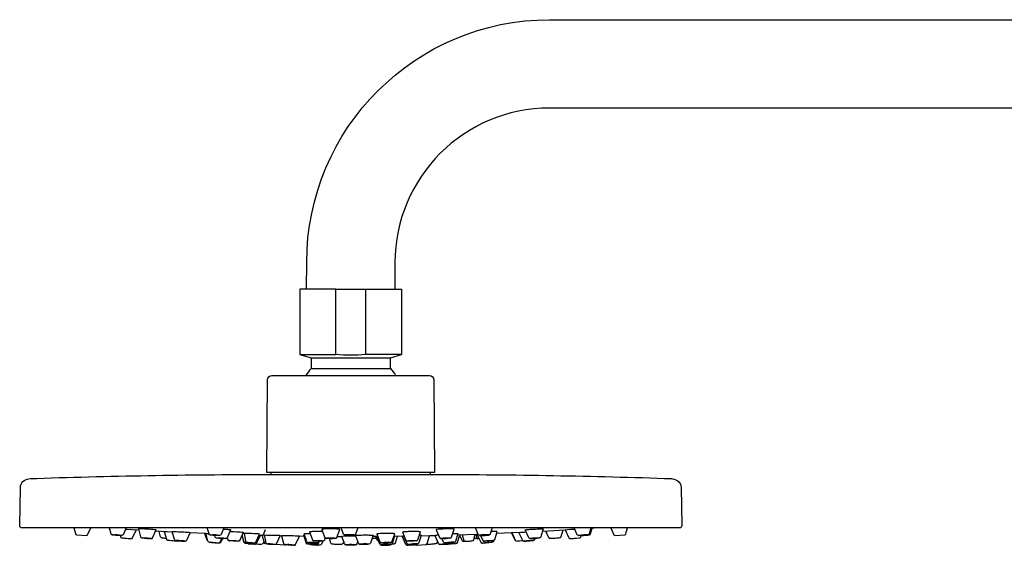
# Model space of a CAD drawing. Header units: millimetres. Extents: x -478 to 0, y -20 to 1246.
# Tile 2 of 3: x -478 to -255, y 1127 to 1246. Entities that reach past the tile are written whole.
import ezdxf

# ---------------------------------------------------------------- set-up
doc = ezdxf.new("R2010")
doc.units = ezdxf.units.MM
doc.header["$MEASUREMENT"] = 0
doc.layers.add('DETAIL', color=7, linetype='Continuous', true_color=0x000000)

# ---------------------------------------------------------------- blocks, each defined once
blk = doc.blocks.new('241500_r')
at = {"layer": 'DETAIL'}
for p, q in [((-358, 1246.4), (-98, 1246.4)), ((-98, 1226.4), (-358, 1226.4)), ((-413.01, 1185.4), (-413, 1191.5)), ((-393, 1191.46), (-393.01, 1185.4)), ((-406.38, 1185.4), (-414.52, 1185.4)), ((-414.52, 1185.4), (-414.52, 1170.62)), ((-406.38, 1170.62), (-406.38, 1185.4)), ((-406.38, 1185.4), (-391.52, 1185.4)), ((-399.67, 1185.4), (-399.67, 1170.62)), ((-391.52, 1185.4), (-391.52, 1170.62)), ((-414.52, 1170.62), (-412.02, 1169.9)), ((-414.52, 1170.62), (-406.38, 1170.62)), ((-412.02, 1169.9), (-394.02, 1169.9)), ((-412.02, 1169.9), (-412.02, 1167.44)), ((-391.52, 1170.62), (-399.67, 1170.62)), ((-394.02, 1169.9), (-391.53, 1170.62)), ((-394.02, 1167.44), (-394.02, 1169.9)), ((-412.02, 1167.44), (-394.02, 1167.44)), ((-422.02, 1143.9), (-421.88, 1164.91)), ((-420.88, 1165.9), (-385.17, 1165.9)), ((-384.17, 1164.91), (-384.02, 1143.9)), ((-384.02, 1143.9), (-422.02, 1143.9)), ((-384.03, 1143.4), (-422.02, 1143.4)), ((-421.02, 1143.4), (-421.02, 1143.9)), ((-385.02, 1143.9), (-385.02, 1143.4)), ((-330.12, 1142.47), (-330.12, 1142.47)), ((-478.02, 1131.91), (-477.87, 1140.51)), ((-328.18, 1140.51), (-328.03, 1131.91)), ((-328.54, 1131.4), (-477.51, 1131.4)), ((-465.73, 1131.4), (-465.37, 1130.09)), ((-462.64, 1129.85), (-461.92, 1131.4)), ((-457.69, 1131.31), (-459.01, 1131.4)), ((-457.72, 1131.4), (-457.35, 1130.07)), ((-453.91, 1131.4), (-454.61, 1129.86)), ((-451.06, 1130.87), (-454.07, 1131.06)), ((-453.78, 1131.07), (-454.02, 1131.08)), ((-452.44, 1129.13), (-451.62, 1130.91)), ((-451.62, 1130.91), (-452, 1130.94)), ((-450.96, 1131.18), (-451.14, 1131.17)), ((-451.14, 1131.17), (-450.64, 1129.36)), ((-447.91, 1129.14), (-447.09, 1130.93)), ((-435.13, 1130.02), (-435.56, 1131.4)), ((-431.77, 1131.4), (-432.39, 1129.9)), ((-430.23, 1130.97), (-430.99, 1129.18)), ((-422.38, 1130.98), (-422.86, 1129.79)), ((-409.59, 1131.06), (-408.95, 1129.26)), ((-406.2, 1129.24), (-405.53, 1131.04)), ((-404.68, 1129.96), (-405.2, 1131.4)), ((-401.41, 1131.4), (-401.93, 1129.96)), ((-383.68, 1130.99), (-382.94, 1129.2)), ((-380.21, 1129.3), (-379.62, 1131.1)), ((-374.15, 1129.9), (-374.77, 1131.4)), ((-370.97, 1131.4), (-371.41, 1130.02)), ((-362.69, 1129.15), (-363.49, 1130.94)), ((-359.44, 1131.15), (-359.95, 1129.35)), ((-354.44, 1130.91), (-359.6, 1130.6)), ((-354.44, 1130.92), (-353.61, 1129.13)), ((-351.72, 1129.86), (-352.42, 1131.4)), ((-348.61, 1131.4), (-348.99, 1130.07)), ((-348.7, 1130.07), (-348.36, 1131.31)), ((-347.04, 1131.4), (-348.64, 1131.29)), ((-344.13, 1131.4), (-343.41, 1129.85)), ((-340.68, 1130.09), (-340.32, 1131.4)), ((-465.09, 1129.86), (-462.91, 1129.67)), ((-456.42, 1129.81), (-456.49, 1129.81)), ((-455.56, 1129.73), (-455.5, 1129.73)), ((-455.25, 1129.68), (-455.17, 1129.37)), ((-454.93, 1129.68), (-454.97, 1129.67)), ((-449.74, 1129.1), (-449.79, 1129.09)), ((-448.84, 1129.01), (-448.8, 1129.01)), ((-443.43, 1130.44), (-447.22, 1130.65)), ((-446.09, 1129.35), (-446.45, 1130.6)), ((-444.71, 1128.78), (-445.19, 1130.53)), ((-445.18, 1130.57), (-443.44, 1130.49)), ((-444.64, 1130.53), (-445.16, 1130.56)), ((-442.97, 1128.78), (-443.46, 1130.57)), ((-443.46, 1130.57), (-443.34, 1130.57)), ((-439.41, 1130.36), (-440.24, 1128.55)), ((-435.83, 1130.09), (-439.46, 1130.25)), ((-435.65, 1128.76), (-436.04, 1130.1)), ((-435.36, 1128.36), (-435.84, 1130.13)), ((-435.84, 1130.13), (-435.78, 1130.13)), ((-435.78, 1130.13), (-435.16, 1130.12)), ((-433.72, 1129.32), (-433.84, 1129.69)), ((-432.85, 1129.68), (-432.91, 1129.68)), ((-432.63, 1128.13), (-432.24, 1128.97)), ((-432.08, 1128.97), (-432.47, 1128.13)), ((-431.01, 1129.13), (-430.9, 1128.74)), ((-427.38, 1130.39), (-428.16, 1128.59)), ((-427.23, 1128.33), (-427.65, 1129.76)), ((-427.5, 1130.13), (-427.18, 1130.13)), ((-427.18, 1130.13), (-426.84, 1128.37)), ((-424.49, 1128.16), (-423.69, 1129.99)), ((-423.57, 1129.67), (-424.43, 1127.82)), ((-423.03, 1129.66), (-423.57, 1129.67)), ((-423.07, 1129.78), (-422.64, 1129.79)), ((-422.56, 1128.03), (-423.07, 1129.78)), ((-422.64, 1129.79), (-422.27, 1128.05)), ((-419, 1129.69), (-419.82, 1127.84)), ((-418.71, 1129.56), (-419.07, 1129.57)), ((-418.45, 1129.6), (-418.72, 1129.6)), ((-418.72, 1129.6), (-418.23, 1127.86)), ((-415.5, 1127.65), (-414.65, 1129.52)), ((-413.58, 1129.47), (-414.67, 1129.49)), ((-413.68, 1129.76), (-413.49, 1129.78)), ((-413.09, 1127.98), (-413.68, 1129.76)), ((-412.98, 1128.28), (-413.59, 1130.07)), ((-412.34, 1130.48), (-411.72, 1128.69)), ((-408.8, 1129.09), (-408.98, 1128.64)), ((-407.5, 1127.94), (-407.86, 1128.97)), ((-405, 1129.4), (-406.14, 1129.41)), ((-404.4, 1127.76), (-405.06, 1129.56)), ((-404.15, 1129.71), (-404.22, 1129.71)), ((-403.1, 1129.68), (-403.2, 1129.67)), ((-403.02, 1129.6), (-401.93, 1129.6)), ((-401.28, 1127.93), (-401.98, 1129.73)), ((-397.92, 1129.74), (-398.55, 1127.94)), ((-397.12, 1129.42), (-398.03, 1129.42)), ((-397.07, 1128.63), (-397.37, 1129.42)), ((-397.17, 1129.54), (-396.95, 1129.56)), ((-396.4, 1127.69), (-397.17, 1129.54)), ((-397.13, 1130.03), (-396.42, 1128.22)), ((-393.68, 1128.27), (-393.07, 1130.07)), ((-393.11, 1129.58), (-393.66, 1127.82)), ((-393.23, 1129.59), (-393.11, 1129.58)), ((-391.38, 1129.49), (-393.14, 1129.46)), ((-392.47, 1129.47), (-392.96, 1127.97)), ((-391.4, 1129.53), (-391.04, 1129.54)), ((-390.55, 1127.65), (-391.4, 1129.53)), ((-391.3, 1130.43), (-390.58, 1128.62)), ((-391.01, 1129.71), (-391.1, 1129.7)), ((-391.1, 1129.7), (-390.32, 1127.86)), ((-387.84, 1128.7), (-387.24, 1130.5)), ((-387.04, 1129.77), (-387.58, 1128.01)), ((-385.21, 1129.6), (-387.1, 1129.56)), ((-385.68, 1127.88), (-385.21, 1129.6)), ((-383.95, 1129.63), (-385.21, 1129.6)), ((-383.97, 1129.68), (-383.12, 1127.82)), ((-382, 1128.16), (-382.35, 1128.97)), ((-379.94, 1130.12), (-379.35, 1130.13)), ((-378.74, 1130.1), (-379.26, 1128.33)), ((-378.42, 1129.79), (-378.89, 1128.05)), ((-374.41, 1129.92), (-378.84, 1129.77)), ((-378.4, 1129.76), (-377.89, 1128.59)), ((-377.78, 1129.81), (-377.4, 1128.55)), ((-375.15, 1128.74), (-374.8, 1129.91)), ((-374.69, 1129.91), (-374.48, 1129.13)), ((-374.18, 1129.99), (-374.43, 1129.97)), ((-374.43, 1129.97), (-373.58, 1128.13)), ((-374.32, 1128.96), (-373.97, 1128.97)), ((-373.62, 1129.68), (-373.13, 1128.57)), ((-372.92, 1129.68), (-372.99, 1129.68)), ((-371.82, 1129.77), (-371.94, 1129.75)), ((-370.36, 1130.57), (-371.24, 1130.56)), ((-370.4, 1128.76), (-369.88, 1130.54)), ((-364.89, 1130.33), (-370.01, 1130.1)), ((-366.59, 1130.25), (-365.81, 1128.56)), ((-365.73, 1128.55), (-366.48, 1130.25)), ((-364.07, 1128.55), (-364.91, 1130.36)), ((-363.28, 1130.46), (-363.43, 1130.46)), ((-361.28, 1129), (-361.33, 1128.78)), ((-358.14, 1129.14), (-358.83, 1130.65)), ((-354.99, 1130.87), (-355.41, 1129.36)), ((-353.34, 1128.96), (-353.31, 1128.96)), ((-353.27, 1128.96), (-352.54, 1129.02)), ((-352.58, 1129.02), (-351.85, 1129.09)), ((-352.13, 1129.07), (-351.15, 1129.15)), ((-351.93, 1129.08), (-351.19, 1129.14)), ((-351.01, 1129.68), (-351.11, 1129.68)), ((-350.88, 1129.37), (-350.8, 1129.68)), ((-349.55, 1129.8), (-349.61, 1129.79)), ((-343.14, 1129.67), (-340.94, 1129.86)), ((-441.13, 1128.43), (-441.15, 1128.43)), ((-435.09, 1128.14), (-435.1, 1128.14)), ((-433.52, 1128.01), (-433.53, 1128.01)), ((-432.93, 1127.96), (-432.96, 1127.96)), ((-432.94, 1127.96), (-432.94, 1127.96)), ((-432.83, 1127.98), (-432.88, 1127.96)), ((-432.78, 1127.96), (-432.85, 1127.96)), ((-427.15, 1128.05), (-427.21, 1128.28)), ((-426.25, 1127.77), (-425.36, 1127.7)), ((-424.71, 1127.64), (-424.73, 1127.64)), ((-422.67, 1128.4), (-422.93, 1127.82)), ((-417.94, 1127.47), (-420.06, 1127.65)), ((-417.31, 1127.61), (-417.38, 1127.6)), ((-416.45, 1127.52), (-416.39, 1127.52)), ((-410.83, 1127.65), (-410.97, 1127.65)), ((-410.7, 1127.97), (-410.45, 1127.93)), ((-410.35, 1127.89), (-410.16, 1128.38)), ((-410.16, 1128.38), (-410.24, 1128.22)), ((-410.11, 1128.5), (-410.12, 1128.43)), ((-409.35, 1128.42), (-409.65, 1127.69)), ((-404.6, 1128.33), (-404.76, 1127.91)), ((-401.45, 1128.33), (-401.65, 1127.76)), ((-394.07, 1128.03), (-394.17, 1128.01)), ((-389.65, 1128.47), (-389.64, 1128.44)), ((-388.11, 1127.47), (-385.94, 1127.66)), ((-385.77, 1127.64), (-385.98, 1127.66)), ((-385.93, 1127.66), (-385.89, 1127.65)), ((-383.38, 1128.4), (-383.49, 1128.03)), ((-381.54, 1127.72), (-381.49, 1127.68)), ((-373.06, 1127.96), (-373.11, 1127.96)), ((-372.68, 1128.01), (-372.69, 1128.01)), ((-371.72, 1128.1), (-371.71, 1128.09)), ((-371.47, 1128.09), (-371.54, 1128.09)), ((-370.81, 1128.5), (-370.85, 1128.36)), ((-370.64, 1128.53), (-370.68, 1128.36)), ((-363.77, 1128.37), (-363.78, 1128.37)), ((-362.22, 1128.51), (-363.16, 1128.43)), ((-362.19, 1128.51), (-362.19, 1128.51))]:
    blk.add_line(p, q, dxfattribs=at)
at = {"layer": 'DETAIL', "extrusion": (0, 0, -1)}
for centre, radius, start, end in [((358, 1191.4), 55, 0.1, 90), ((403.02, 1209.78), 39.31, 265.1052, 274.8948), ((403.02, 1159.5), 12, 138.5904, 147.769), ((420.88, 1164.9), 1, 0.4, 90), ((385.17, 1164.9), 1, 89.8732, 179.6), ((475.87, 1140.48), 2, 0.9975, 88.1002), ((330.18, 1140.48), 2, 91.8723, 179), ((477.52, 1131.9), 0.5, 269.7466, 1), ((359.69, 1130.31), 0.882, 82.0551, 106.2728), ((328.54, 1131.9), 0.502, 179.2499, 270), ((457.5, 1109.49), 20.39, 91.5747, 95.7534), ((454.49, 1150.05), 20.39, 271.5747, 275.7534), ((454.92, 1130.02), 0.346, 207.7587, 271.7107), ((451.11, 1105.39), 23.77, 92.0213, 95.5085), ((447.47, 1152.72), 23.77, 272.0213, 275.5085), ((442.67, 1128.87), 0.319, 277.5013, 343.2866), ((435.45, 1129.11), 0.408, 270.8809, 299.7021), ((435.34, 1128.86), 0.331, 282.8298, 341.1848), ((434.78, 1130.16), 0.381, 273.1242, 338.3806), ((433.26, 1140.76), 11.08, 269.7928, 277.5098), ((434.28, 1118.78), 11.08, 89.7928, 97.5098), ((433.37, 1129.45), 0.374, 273.2963, 339.1957), ((431.72, 1141.4), 12.44, 270.0849, 277.0854), ((433.01, 1116.71), 12.44, 90.0849, 97.0854), ((432.73, 1130.07), 0.383, 206.7748, 272.3726), ((431.33, 1129.36), 0.384, 207.6592, 273.8436), ((423.83, 1126.99), 2.7, 90.0215, 95.5447), ((409, 1128.64), 0.0263, 100.7504, 177.2443), ((403.25, 1091.55), 38.05, 87.2807, 90.3392), ((404.31, 1130.13), 0.399, 270.9282, 335.6932), ((402.32, 1130.15), 0.425, 205.7315, 271.6104), ((387.35, 1128.03), 1.77, 86.0294, 100.107), ((381.11, 1118.1), 11.05, 82.4807, 90), ((382.02, 1140.01), 11.05, 262.4807, 270), ((379.16, 1127.23), 2.91, 86.3598, 98.3815), ((373.8, 1130.08), 0.386, 267.4982, 332.9755), ((371.76, 1130.16), 0.378, 201.3659, 266.6043), ((362.1, 1097.13), 33.36, 85.1607, 87.4855), ((362.39, 1129.3), 0.341, 266.7116, 333.723), ((362.54, 1146.6), 17.64, 263.9464, 268.8786), ((360.08, 1111.51), 17.64, 83.9464, 88.8786), ((361.63, 1128.87), 0.306, 195.7691, 265.0216), ((360.27, 1129.45), 0.333, 197.2673, 263.4773), ((357.84, 1129.29), 0.331, 267.7114, 332.9701), ((357.76, 1129.23), 0.272, 271.4021, 338.7507), ((349.11, 1091.01), 38.19, 83.6852, 85.4677), ((351.42, 1130.01), 0.337, 268.8667, 333.0366), ((351.74, 1148.58), 18.91, 264.0875, 268.6026), ((348.94, 1110.96), 18.91, 84.0875, 88.6026), ((349.31, 1130.17), 0.338, 198.4767, 262.5744), ((442.27, 1128.7), 0.324, 223.5354, 269.2612), ((440.79, 1138.48), 10.06, 272.1008, 277.5823), ((442.42, 1119.12), 9.4, 92.0045, 97.9097), ((440.53, 1128.7), 0.326, 206.5405, 273.5028), ((435.07, 1128.44), 0.302, 275.2563, 344.8556), ((431.79, 1153.52), 25.59, 272.622, 277.4017), ((436.26, 1102.31), 25.86, 92.6364, 97.3884), ((435.02, 1116.62), 11.48, 92.5954, 97.4675), ((432.91, 1140.97), 12.98, 272.7354, 277.0442), ((432.74, 1128.26), 0.305, 205.8586, 265.3161), ((428.95, 1138.97), 10.59, 269.3849, 277.7044), ((430.07, 1118.96), 9.61, 88.9591, 98.1302), ((429.27, 1133.28), 4.86, 269.3849, 277.7044), ((429.78, 1124.11), 4.41, 88.9591, 98.1302), ((428.5, 1128.76), 0.382, 207.1997, 275.2325), ((426.89, 1128.45), 0.362, 273.0879, 340.4987), ((426.86, 1128.13), 0.297, 275.1162, 344.9774), ((421.31, 1179.55), 52.02, 273.8026, 276.1611), ((426.65, 1115.64), 12.5, 90.0001, 97.067), ((425.08, 1140.76), 12.8, 270.0813, 276.9852), ((426.23, 1122.36), 5.74, 90.0011, 97.066), ((425.51, 1133.88), 5.87, 270.0816, 276.9852), ((424.7, 1127.94), 0.303, 205.1482, 271.3999), ((424.71, 1127.94), 0.299, 211.1783, 239.7382), ((422.71, 1146.79), 19.16, 271.7285, 275.4096), ((423.22, 1127.97), 0.325, 206.2568, 272.1605), ((422.24, 1128.13), 0.343, 275.2162, 341.784), ((422.11, 1114.85), 12.98, 90.1871, 96.9378), ((420.17, 1142.77), 15.13, 270.6656, 276.4592), ((420.13, 1127.98), 0.336, 205.4807, 271.4012), ((417.91, 1127.77), 0.304, 216.5543, 275), ((418.37, 1107.45), 20.22, 91.5503, 95.7686), ((415.39, 1147.68), 20.22, 271.5503, 275.7686), ((412.73, 1128.13), 0.395, 271.7928, 337.5248), ((412.6, 1128.45), 0.42, 269.5237, 335.8242), ((411.44, 1136.46), 8.82, 269.2003, 278.4556), ((411.5, 1134.94), 6.98, 268.5244, 279.5776), ((412, 1128.04), 0.463, 280.0886, 309.5161), ((412.01, 1119.01), 8.82, 89.2003, 98.4556), ((411.56, 1131.21), 3.2, 268.5244, 279.5776), ((410.52, 1138.48), 11.01, 269.7757, 277.5357), ((411.72, 1121.17), 6.98, 88.5244, 99.5776), ((411.66, 1124.89), 3.2, 88.5244, 99.5776), ((410.37, 1133.97), 5.6, 267.7848, 280.8017), ((411.31, 1118.97), 8.68, 91.6805, 98.1347), ((410.36, 1130.99), 2.57, 267.7788, 280.8006), ((410.71, 1128.06), 0.398, 206.3662, 272.3315), ((410.33, 1122.97), 5.6, 87.7788, 100.8006), ((410.44, 1127.82), 0.117, 86.9345, 144.0963), ((410.34, 1125.95), 2.57, 87.7788, 100.8006), ((410.29, 1128.2), 0.0516, 89.5606, 161.5347), ((409.99, 1127.87), 0.384, 206.8526, 272.354), ((409.36, 1128.84), 0.435, 207.2069, 273.437), ((404.01, 1127.95), 0.431, 267.9498, 333.9955), ((402.04, 1127.94), 0.428, 205.8541, 271.7553), ((401.27, 1127.92), 0.0173, 343.2408, 71.8612), ((400.91, 1128.1), 0.419, 268.2392, 333.581), ((398.92, 1128.12), 0.41, 204.5804, 269.5311), ((396.7, 1128.82), 0.41, 269.2922, 332.5341), ((396.04, 1127.89), 0.417, 264.3949, 331.3295), ((394.97, 1121.47), 6.68, 80.1896, 91.6162), ((395.01, 1125.03), 3.06, 80.1896, 91.6162), ((395.13, 1134.63), 6.68, 260.1896, 271.6162), ((395.09, 1131.07), 3.06, 260.1896, 271.6162), ((394.02, 1127.95), 0.379, 201.4807, 266.736), ((390.25, 1127.81), 0.336, 268.9772, 333.0785), ((388.98, 1120.45), 8.11, 81.1634, 91.0299), ((390.58, 1146.45), 18.99, 264.0943, 268.5868), ((388.27, 1115.52), 12.31, 82.8786, 90), ((387.76, 1108.68), 18.99, 84.0943, 88.5868), ((389.1, 1124.79), 3.72, 81.1634, 91.0299), ((389.6, 1139.96), 12.31, 262.8786, 270), ((389.42, 1136.49), 8.11, 261.1634, 271.0299), ((389.3, 1132.15), 3.72, 261.1634, 271.0299), ((388.15, 1127.99), 0.358, 214.0181, 261.7119), ((387.94, 1128.14), 0.383, 200.872, 268.4217), ((385.72, 1127.84), 0.203, 270.6721, 310.4323), ((383.46, 1149.05), 21.42, 264.2657, 268.0662), ((380.01, 1106.42), 21.42, 84.2657, 88.0662), ((381.68, 1128.33), 0.363, 266.279, 333.4416), ((381.33, 1127.96), 0.316, 270.4227, 310.686), ((380.21, 1121.3), 6.8, 83.4842, 89.449), ((380.92, 1132.89), 4.88, 262.3117, 270.6215), ((380.7, 1128.15), 0.331, 206.2041, 262.159), ((379.6, 1128.45), 0.359, 199.2851, 266.2597), ((373.7, 1145.43), 17.48, 261.5163, 268.4953), ((371.52, 1120.44), 7.66, 81.2484, 88.5523), ((373.18, 1139.42), 11.42, 262.5892, 267.4856), ((372.51, 1139.67), 11.29, 262.5553, 270.3532), ((370.07, 1103.36), 24.81, 84.3906, 87.4901), ((370.6, 1110.87), 17.7, 83.9676, 88.9408), ((372.1, 1133.61), 5.18, 262.5553, 270.3532), ((371.22, 1120.39), 8.12, 83.9676, 88.9408), ((371.15, 1128.45), 0.312, 196.8037, 265.7717), ((366.33, 1151.49), 23.13, 264.2299, 267.8874), ((363.79, 1128.68), 0.307, 267.6551, 333.9538), ((363.78, 1128.67), 0.295, 291.3469, 319.0788), ((365.85, 1164.91), 36.59, 263.3285, 266.7085), ((361.27, 1112.24), 16.3, 83.2584, 86.7452), ((359.97, 1098.19), 30.42, 84.5059, 86.892)]:
    blk.add_arc(centre, radius, start, end, dxfattribs=at)
at = {"layer": 'DETAIL'}
for centre, radius, start, end in [((-358, 1191.4), 35, 90, 179.9), ((-403.02, 1159.5), 12, 138.5904, 147.769), ((-422.02, -425.86), 1569.26, 90.00015, 91.9648), ((-384.05, -426.75), 1570.15, 88.03576, 89.9993), ((-346.21, 1029.55), 101.7, 93.4149, 94.6425), ((-465.08, 1130.17), 0.302, 195.2282, 267.9229), ((-462.91, 1129.97), 0.3, 270.0012, 335.0002), ((-457.02, 1130.17), 0.337, 198.0204, 262.9347), ((-455.46, 1136.26), 6.54, 260.8918, 269.0884), ((-456.33, 1125.68), 4.14, 78.4129, 91.3448), ((-452.71, 1129.26), 0.299, 270.1207, 335.0876), ((-450.33, 1129.46), 0.325, 197.3571, 261.9459), ((-448.65, 1136.73), 7.72, 261.5062, 268.5737), ((-449.72, 1124.06), 5.04, 79.4837, 90.3132), ((-448.2, 1129.29), 0.331, 267.7068, 332.9741), ((-433.52, 1135.1), 5.37, 262.6974, 270), ((-434.02, 1124.44), 5.37, 82.6974, 90), ((-432.08, 1134.58), 5.57, 262.8297, 270), ((-432.65, 1123.53), 5.57, 82.8297, 90), ((-430.55, 1128.87), 0.369, 200.0935, 266.8254), ((-418.86, 1017.74), 111.86, 87.8468, 89.7922), ((-411.36, 1128.84), 0.393, 203.1391, 267.8622), ((-410.68, 1092.37), 38.2, 88.0914, 90), ((-408.58, 1129.42), 0.395, 203.6771, 268.2679), ((-407.64, 1131), 1.99, 257.5491, 273.2649), ((-407.51, 1127.11), 1.99, 77.5491, 93.2649), ((-406.59, 1129.43), 0.436, 267.1778, 333.2563), ((-403.43, 1128.37), 1.45, 85.0633, 104.9448), ((-403.43, 1131.22), 1.5, 255.3496, 274.7335), ((-403.19, 1128.32), 1.5, 75.3496, 94.7335), ((-403.18, 1131.17), 1.45, 265.0633, 284.9448), ((-388.21, 1128.87), 0.413, 270.3873, 335.7545), ((-382.9, 1115.93), 13.79, 91.0859, 94.4644), ((-382.6, 1129.37), 0.384, 206.171, 271.1666), ((-381.4, 1124.71), 4.39, 89.4156, 98.1037), ((-381.73, 1133.4), 4.39, 269.4156, 278.1037), ((-380.58, 1129.46), 0.41, 270.3967, 336.3525), ((-374.28, 1129.15), 0.197, 185.7976, 258.3668), ((-372.28, 1118.93), 10.93, 89.7589, 97.5619), ((-373.26, 1140.61), 10.93, 269.7586, 277.562), ((-372.54, 1124.8), 5.02, 89.7586, 97.562), ((-372.99, 1134.74), 5.02, 269.7586, 277.562), ((-370.73, 1128.87), 0.352, 273.6138, 341.3513), ((-370.21, 1128.97), 1.61, 78.2312, 95.4597), ((-361.86, 1136.94), 7.93, 271.0699, 276.1052), ((-360.75, 1121.17), 7.93, 91.0699, 96.1052), ((-353.34, 1129.26), 0.301, 205.582, 270.6424), ((-351.17, 1129.45), 0.302, 275.4284, 344.7972), ((-350.89, 1136.65), 6.93, 271.0104, 278.6996), ((-349.66, 1120.62), 9.2, 91.5259, 95.784), ((-349.88, 1129.74), 0.0755, 56.7395, 108.2974), ((-343.14, 1129.97), 0.3, 205.002, 270.0004), ((-340.97, 1130.16), 0.3, 275.0004, 345.0002), ((-443.48, 1106.11), 22.47, 84.3134, 87.8659), ((-442.25, 1128.64), 0.268, 279.7405, 321.0436), ((-439.76, 1150.83), 22.47, 264.3134, 267.8659), ((-432.92, 1128.27), 0.317, 265.9686, 333.8672), ((-429.78, 1082.5), 45.42, 83.6179, 86.3534), ((-426.59, 1128.39), 0.251, 184.9756, 255.8189), ((-427.54, 1108.17), 19.65, 83.5094, 86.3985), ((-424.83, 1128.34), 0.379, 263.4748, 332.4089), ((-422.01, 1128.09), 0.261, 187.6761, 258.9079), ((-421.81, 1118.81), 8.98, 84.1987, 88.6764), ((-420.83, 1133.01), 5.32, 262.6558, 270.2194), ((-417.91, 1127.97), 0.338, 198.5394, 262.6778), ((-416.35, 1134), 6.48, 260.855, 269.1168), ((-417.21, 1123.55), 4.06, 78.2882, 91.4545), ((-415.8, 1127.81), 0.336, 268.9708, 333.0741), ((-411.54, 1132.58), 4.89, 262.3441, 270), ((-411.92, 1122.89), 4.89, 82.3441, 90), ((-410.78, 1132.88), 5.36, 262.6885, 270), ((-411.27, 1122.25), 5.36, 82.6885, 90), ((-403.15, 1126.14), 1.47, 85.1662, 104.7959), ((-403.15, 1128.99), 1.47, 255.2041, 274.8338), ((-402.9, 1126.14), 1.47, 75.2041, 94.8338), ((-402.9, 1128.99), 1.47, 265.1662, 284.7959), ((-399.96, 1125.5), 2.28, 87.3188, 101.5376), ((-399.88, 1129.97), 2.28, 267.3188, 281.5376), ((-396.06, 1128.4), 0.41, 206.3638, 272.1061), ((-394.52, 1116.65), 11.01, 89.7757, 97.5357), ((-395.52, 1138.48), 11.01, 269.7757, 277.5357), ((-394.8, 1122.56), 5.05, 89.7757, 97.5357), ((-395.25, 1132.57), 5.05, 269.7757, 277.5357), ((-394.04, 1128.42), 0.388, 272.9019, 337.3329), ((-390.21, 1128.81), 0.413, 207.066, 273.2707), ((-389.97, 1128.04), 0.398, 208.0012, 276.0787), ((-389.85, 1136.79), 9.28, 271.5503, 275.7686), ((-388.49, 1118.33), 9.28, 91.5503, 95.7686), ((-388.61, 1121.74), 6.04, 90.2317, 96.8897), ((-389.27, 1133.74), 6.04, 270.2315, 276.8895), ((-388.13, 1127.77), 0.304, 216.5543, 275), ((-385.96, 1127.96), 0.3, 275, 345), ((-382.83, 1127.96), 0.322, 206.0446, 271.4241), ((-382.67, 1139.61), 11.93, 272.2688, 275.3993), ((-380.8, 1115.86), 11.93, 92.2688, 95.3993), ((-379.86, 1115.64), 12.5, 89.9996, 97.0672), ((-381.37, 1140.27), 12.31, 269.9435, 277.1233), ((-377.2, 1128.58), 0.209, 189.3076, 261.5518), ((-373.3, 1128.27), 0.316, 206.7532, 273.1753), ((-372.81, 1128.74), 0.359, 206.8355, 275.0276), ((-365.75, 1128.69), 0.143, 247.8452, 280.6356), ((-365.47, 1128.66), 0.285, 202.9014, 260.6975)]:
    blk.add_arc(centre, radius, start, end, dxfattribs=at)
for points, knots in [([(-447.09, 1130.93), (-447.11, 1130.94), (-447.14, 1130.95), (-447.29, 1130.97), (-447.81, 1131.02), (-448.74, 1131.09), (-449.88, 1131.15), (-450.64, 1131.18), (-450.96, 1131.18)], [-7.160751, -7.160751, -7.160751, -7.160751, -7.136179, -7.048025, -6.714836, -5.577354, -4.22969, -3.284597, -3.284597, -3.284597, -3.284597]), ([(-431.87, 1131.14), (-431.83, 1131.14), (-431.6, 1131.13), (-431.19, 1131.1), (-430.73, 1131.07), (-430.41, 1131.03), (-430.24, 1131), (-430.22, 1130.98), (-430.23, 1130.97)], [-0.7480293, -0.7480293, -0.7480293, -0.7480293, -0.7272691, -0.6363441, -0.5454191, -0.4544941, -0.3635691, -0.2954545, -0.2954545, -0.2954545, -0.2954545]), ([(-405.53, 1131.04), (-405.53, 1131.05), (-405.56, 1131.07), (-405.76, 1131.1), (-406.11, 1131.14), (-406.6, 1131.16), (-407.15, 1131.18), (-407.54, 1131.18), (-407.74, 1131.18)], [-1.5975585, -1.5975585, -1.5975585, -1.5975585, -1.5250468, -1.4341377, -1.3432286, -1.2523195, -1.1614104, -1.0705013, -1.0705013, -1.0705013, -1.0705013]), ([(-380.8, 1131.18), (-380.96, 1131.18), (-381.29, 1131.18), (-381.95, 1131.16), (-382.66, 1131.13), (-383.27, 1131.08), (-383.58, 1131.04), (-383.66, 1131.01), (-383.68, 1131), (-383.68, 1130.99)], [-6.419401, -6.419401, -6.419401, -6.419401, -5.918065, -5.423108, -4.459464, -3.770355, -3.58539, -3.539264, -3.519777, -3.519777, -3.519777, -3.519777]), ([(-363.49, 1130.94), (-363.49, 1130.95), (-363.46, 1130.96), (-363.35, 1130.98), (-362.89, 1131.03), (-362.03, 1131.1), (-361.07, 1131.15), (-360.3, 1131.18), (-359.96, 1131.18), (-359.81, 1131.18)], [-8.840852, -8.840852, -8.840852, -8.840852, -8.827688, -8.76151, -8.482536, -7.456232, -6.156327, -5.587231, -5.13947, -5.13947, -5.13947, -5.13947]), ([(-455.17, 1129.37), (-455.14, 1129.25), (-455.01, 1129.15), (-454.78, 1129.14), (-454.4, 1129.1), (-453.81, 1129.05), (-453.22, 1128.99), (-452.85, 1128.97), (-452.75, 1128.96), (-452.71, 1128.96)], [0.635774, 0.635774, 0.635774, 0.635774, 0.983662, 1.088431, 1.329629, 2.108794, 2.88004, 3.108845, 3.204145, 3.204145, 3.204145, 3.204145]), ([(-444.77, 1129), (-444.89, 1129.01), (-445.12, 1129.03), (-445.43, 1129.06), (-445.66, 1129.09), (-445.85, 1129.12), (-446.01, 1129.19), (-446.08, 1129.29), (-446.09, 1129.35)], [0, 0, 0, 0, 0.362685, 0.681364, 0.927292, 1.078528, 1.257671, 1.426548, 1.426548, 1.426548, 1.426548]), ([(-442.27, 1128.37), (-442.31, 1128.37), (-442.44, 1128.38), (-442.8, 1128.4), (-443.36, 1128.45), (-443.92, 1128.5), (-444.28, 1128.54), (-444.47, 1128.56), (-444.63, 1128.61), (-444.7, 1128.73), (-444.71, 1128.78)], [0.251225, 0.251225, 0.251225, 0.251225, 0.379745, 0.620461, 1.337757, 2.05968, 2.308521, 2.444232, 2.627257, 2.806696, 2.806696, 2.806696, 2.806696]), ([(-443.34, 1130.57), (-443.23, 1130.57), (-442.93, 1130.56), (-442.19, 1130.54), (-441.15, 1130.49), (-440.18, 1130.43), (-439.62, 1130.39), (-439.46, 1130.38), (-439.42, 1130.37), (-439.41, 1130.36)], [2.332899, 2.332899, 2.332899, 2.332899, 2.680703, 3.216785, 4.58508, 5.799137, 6.159603, 6.258671, 6.282211, 6.282211, 6.282211, 6.282211]), ([(-430.4, 1130.57), (-429.74, 1130.56), (-428.83, 1130.53), (-427.85, 1130.47), (-427.51, 1130.43), (-427.42, 1130.41), (-427.39, 1130.41), (-427.38, 1130.39)], [-3.029722, -3.029722, -3.029722, -3.029722, -1.035528, -0.285353, -0.076114, -0.018379, 0, 0, 0, 0]), ([(-423.69, 1129.99), (-423.71, 1130), (-423.73, 1130), (-423.85, 1130.02), (-424.26, 1130.05), (-425.39, 1130.1), (-426.43, 1130.13), (-427.18, 1130.13)], [0, 0, 0, 0, 0.016352, 0.086196, 0.348205, 1.246656, 3.487418, 3.487418, 3.487418, 3.487418]), ([(-422.64, 1129.79), (-421.89, 1129.79), (-420.81, 1129.77), (-419.63, 1129.73), (-419.18, 1129.71), (-419.05, 1129.7), (-419.02, 1129.69), (-419, 1129.69), (-419, 1129.69)], [2.425878, 2.425878, 2.425878, 2.425878, 4.671855, 5.676784, 5.963495, 6.03937, 6.059675, 6.070464, 6.070464, 6.070464, 6.070464]), ([(-413.59, 1130.07), (-413.59, 1130.07), (-413.57, 1130.08), (-413.43, 1130.1), (-413.1, 1130.12), (-412.69, 1130.13), (-412.37, 1130.13), (-412.22, 1130.13)], [1.8873325, 1.8873325, 1.8873325, 1.8873325, 1.9333464, 2.0242555, 2.1151646, 2.2060737, 2.2774274, 2.2774274, 2.2774274, 2.2774274]), ([(-410.68, 1130.57), (-410.87, 1130.57), (-411.25, 1130.57), (-411.73, 1130.55), (-412.1, 1130.53), (-412.3, 1130.51), (-412.34, 1130.49), (-412.34, 1130.48)], [1.2724614, 1.2724614, 1.2724614, 1.2724614, 1.3633705, 1.4542796, 1.5451886, 1.6360977, 1.7093084, 1.7093084, 1.7093084, 1.7093084]), ([(-401.98, 1129.73), (-401.97, 1129.73), (-401.93, 1129.74), (-401.72, 1129.76), (-401.34, 1129.77), (-400.84, 1129.78), (-400.27, 1129.79), (-399.87, 1129.79), (-399.67, 1129.79)], [1.9292351, 1.9292351, 1.9292351, 1.9292351, 1.9974169, 2.088326, 2.1792351, 2.2701442, 2.3610532, 2.4519623, 2.4519623, 2.4519623, 2.4519623]), ([(-399.67, 1129.79), (-399.47, 1129.79), (-399.09, 1129.79), (-398.59, 1129.78), (-398.2, 1129.77), (-397.96, 1129.76), (-397.91, 1129.75), (-397.92, 1129.74)], [-0.4545455, -0.4545455, -0.4545455, -0.4545455, -0.3635676, -0.2725897, -0.1816118, -0.0906339, 0, 0, 0, 0]), ([(-397.24, 1129.09), (-397.26, 1129.08), (-397.3, 1129.06), (-397.4, 1129.03), (-397.69, 1128.99), (-397.97, 1128.97), (-398.19, 1128.97)], [0, 0, 0, 0, 0.0589774, 0.124918, 0.3066179, 0.9584902, 0.9584902, 0.9584902, 0.9584902]), ([(-394.59, 1130.13), (-394.91, 1130.13), (-395.49, 1130.12), (-396.27, 1130.1), (-396.79, 1130.08), (-397.04, 1130.05), (-397.11, 1130.04), (-397.12, 1130.03), (-397.13, 1130.03)], [0.41279, 0.41279, 0.41279, 0.41279, 1.34854, 2.17369, 2.748663, 2.906616, 2.945972, 2.956474, 2.956474, 2.956474, 2.956474]), ([(-393.07, 1130.07), (-393.07, 1130.07), (-393.09, 1130.08), (-393.24, 1130.1), (-393.58, 1130.12), (-394.04, 1130.13), (-394.4, 1130.13), (-394.59, 1130.13)], [0, 0, 0, 0, 0.0491577, 0.1400668, 0.2309759, 0.321885, 0.4127896, 0.4127896, 0.4127896, 0.4127896]), ([(-388.58, 1130.57), (-388.74, 1130.57), (-389.07, 1130.57), (-389.7, 1130.56), (-390.37, 1130.53), (-390.94, 1130.5), (-391.21, 1130.46), (-391.28, 1130.44), (-391.3, 1130.43), (-391.3, 1130.43)], [0.388641, 0.388641, 0.388641, 0.388641, 0.874414, 1.371183, 2.262695, 2.902019, 3.063072, 3.101676, 3.116647, 3.116647, 3.116647, 3.116647]), ([(-377.23, 1128.37), (-376.92, 1128.37), (-376.46, 1128.4), (-375.89, 1128.44), (-375.55, 1128.48), (-375.32, 1128.53), (-375.19, 1128.64), (-375.16, 1128.71), (-375.15, 1128.74)], [4.970657, 4.970657, 4.970657, 4.970657, 5.898167, 6.35419, 6.68241, 6.941707, 7.049173, 7.157428, 7.157428, 7.157428, 7.157428]), ([(-374.33, 1128.96), (-374.44, 1128.96), (-374.57, 1128.96), (-374.74, 1128.98), (-374.88, 1129), (-374.99, 1129.05), (-375.03, 1129.13)], [0, 0, 0, 0, 0.30651, 0.4137886, 0.4935559, 0.748366, 0.748366, 0.748366, 0.748366]), ([(-355.41, 1129.36), (-355.42, 1129.33), (-355.44, 1129.27), (-355.51, 1129.19), (-355.61, 1129.14), (-355.82, 1129.11), (-356.19, 1129.06), (-356.73, 1129.02), (-357.28, 1128.98), (-357.63, 1128.96), (-357.77, 1128.96)], [1.569235, 1.569235, 1.569235, 1.569235, 1.667516, 1.769896, 1.867438, 1.993168, 2.394512, 2.99882, 3.615994, 4.039875, 4.039875, 4.039875, 4.039875]), ([(-350.8, 1129.68), (-350.46, 1129.69), (-349.97, 1129.72), (-349.38, 1129.78), (-349.05, 1129.82), (-348.84, 1129.87), (-348.74, 1129.98), (-348.71, 1130.03), (-348.7, 1130.07)], [-2.73349, -2.73349, -2.73349, -2.73349, -1.729932, -1.254028, -0.939458, -0.721313, -0.623897, -0.52662, -0.52662, -0.52662, -0.52662]), ([(-410.24, 1128.21), (-410.24, 1128.19), (-410.26, 1128.16), (-410.31, 1128.1), (-410.4, 1128.03), (-410.55, 1127.99), (-410.66, 1127.98), (-410.72, 1127.98)], [3.6692083, 3.6692083, 3.6692083, 3.6692083, 3.7265812, 3.7881132, 3.9109838, 4.0431903, 4.2445673, 4.2445673, 4.2445673, 4.2445673]), ([(-405.98, 1127.64), (-406.11, 1127.64), (-406.34, 1127.64), (-406.74, 1127.66), (-407.09, 1127.69), (-407.39, 1127.77), (-407.48, 1127.89), (-407.5, 1127.94)], [1.750796, 1.750796, 1.750796, 1.750796, 2.118645, 2.453423, 2.94985, 3.172651, 3.366899, 3.366899, 3.366899, 3.366899]), ([(-404.76, 1127.91), (-404.77, 1127.88), (-404.8, 1127.84), (-404.89, 1127.74), (-405.1, 1127.68), (-405.47, 1127.65), (-405.79, 1127.64), (-405.98, 1127.64)], [0.439998, 0.439998, 0.439998, 0.439998, 0.528336, 0.615191, 0.809469, 1.17119, 1.750796, 1.750796, 1.750796, 1.750796]), ([(-392.96, 1127.97), (-392.97, 1127.94), (-392.99, 1127.9), (-393.06, 1127.82), (-393.19, 1127.75), (-393.44, 1127.71), (-393.63, 1127.69), (-393.75, 1127.68)], [0, 0, 0, 0, 0.0720427, 0.1466356, 0.2982533, 0.5171552, 0.8863201, 0.8863201, 0.8863201, 0.8863201]), ([(-383.49, 1128.03), (-383.5, 1127.99), (-383.53, 1127.93), (-383.65, 1127.82), (-383.89, 1127.77), (-384.26, 1127.72), (-384.89, 1127.67), (-385.39, 1127.64), (-385.72, 1127.64)], [2.570974, 2.570974, 2.570974, 2.570974, 2.677639, 2.782994, 3.034138, 3.403514, 3.923423, 4.915623, 4.915623, 4.915623, 4.915623]), ([(-378.89, 1128.05), (-378.89, 1128.02), (-378.92, 1127.97), (-378.99, 1127.87), (-379.12, 1127.83), (-379.3, 1127.81), (-379.67, 1127.77), (-380.24, 1127.72), (-380.82, 1127.67), (-381.18, 1127.65), (-381.3, 1127.64), (-381.34, 1127.64)], [1.796112, 1.796112, 1.796112, 1.796112, 1.884598, 1.971077, 2.149583, 2.269079, 2.517451, 3.261898, 4.002666, 4.242893, 4.357759, 4.357759, 4.357759, 4.357759]), ([(-377.89, 1128.59), (-377.85, 1128.5), (-377.73, 1128.4), (-377.54, 1128.38), (-377.39, 1128.37), (-377.29, 1128.37), (-377.24, 1128.37)], [0, 0, 0, 0, 0.2693515, 0.4310817, 0.5601997, 0.7217182, 0.7217182, 0.7217182, 0.7217182]), ([(-370.68, 1128.36), (-370.69, 1128.34), (-370.71, 1128.28), (-370.75, 1128.24), (-370.82, 1128.17), (-371.02, 1128.12), (-371.43, 1128.08), (-372, 1128.03), (-372.58, 1127.98), (-372.95, 1127.96), (-373.09, 1127.96)], [0.176745, 0.176745, 0.176745, 0.176745, 0.271089, 0.331864, 0.362376, 0.553692, 0.935404, 1.589812, 2.271952, 2.68953, 2.68953, 2.68953, 2.68953])]:
    blk.add_open_spline(points, degree=3, knots=knots, dxfattribs=at)
for points in [[(-407.74, 1131.18), (-407.93, 1131.18), (-408.32, 1131.18), (-408.83, 1131.16), (-409.24, 1131.14), (-409.51, 1131.1), (-409.58, 1131.08), (-409.59, 1131.06)], [(-379.62, 1131.1), (-379.62, 1131.12), (-379.67, 1131.14), (-379.91, 1131.16), (-380.29, 1131.18), (-380.62, 1131.18), (-380.8, 1131.18)], [(-387.24, 1130.5), (-387.26, 1130.52), (-387.34, 1130.53), (-387.63, 1130.55), (-388.05, 1130.57), (-388.4, 1130.57), (-388.58, 1130.57)]]:
    blk.add_open_spline(points, degree=3, dxfattribs=at)
for points, weights in [([(-456.53, 1129.77), (-457.48, 1129.86), (-456.94, 1129.86)], [1, 0.707106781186, 1]), ([(-455.45, 1129.77), (-454.51, 1129.67), (-455.05, 1129.67)], [1, 0.707106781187, 1]), ([(-449.75, 1129.06), (-450.73, 1129.15), (-450.28, 1129.15)], [1, 0.707106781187, 1]), ([(-448.83, 1129.06), (-447.85, 1128.96), (-448.31, 1128.96)], [1, 0.707106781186, 1]), ([(-434.71, 1129.77), (-435.26, 1129.86), (-434.32, 1129.86)], [1, 0.707106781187, 1]), ([(-434.02, 1129.81), (-434.45, 1129.81), (-434.2, 1129.77)], [1, 0.707106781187, 1]), ([(-433.52, 1129.73), (-433.09, 1129.73), (-433.34, 1129.77)], [1, 0.707106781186, 1]), ([(-433.26, 1129.06), (-433.88, 1129.15), (-432.99, 1129.15)], [1, 0.707106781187, 1]), ([(-432.83, 1129.77), (-432.28, 1129.68), (-433.22, 1129.67)], [1, 0.707106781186, 1]), ([(-432.65, 1129.1), (-433.06, 1129.1), (-432.77, 1129.06)], [1, 0.707106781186, 1]), ([(-432.08, 1129.01), (-431.67, 1129.01), (-431.96, 1129.06)], [1, 0.707106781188, 1]), ([(-431.47, 1129.06), (-430.85, 1128.96), (-431.74, 1128.96)], [1, 0.707106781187, 1]), ([(-408.66, 1129.06), (-408.76, 1129.15), (-407.67, 1129.15)], [1, 0.707106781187, 1]), ([(-407.48, 1128.96), (-408.56, 1128.96), (-408.66, 1129.06)], [1, 0.707106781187, 1]), ([(-407.62, 1129.1), (-408.12, 1129.1), (-408.07, 1129.06)], [1, 0.707106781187, 1]), ([(-407.67, 1129.15), (-406.59, 1129.15), (-406.49, 1129.06)], [1, 0.707106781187, 1]), ([(-407.53, 1129.01), (-407.03, 1129.01), (-407.08, 1129.06)], [1, 0.707106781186, 1]), ([(-406.49, 1129.06), (-406.39, 1128.96), (-407.48, 1128.96)], [1, 0.707106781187, 1]), ([(-403.31, 1129.86), (-404.4, 1129.86), (-404.4, 1129.77)], [1, 0.707106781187, 1]), ([(-404.4, 1129.77), (-404.39, 1129.67), (-403.3, 1129.67)], [1, 0.707106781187, 1]), ([(-402.22, 1129.77), (-402.22, 1129.86), (-403.31, 1129.86)], [1, 0.707106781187, 1]), ([(-403.3, 1129.67), (-402.21, 1129.67), (-402.22, 1129.77)], [1, 0.707106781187, 1]), ([(-382.02, 1128.96), (-383.01, 1128.96), (-382.56, 1129.06)], [1, 0.707106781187, 1]), ([(-382.02, 1129.06), (-382.23, 1129.02), (-381.78, 1129.01)], [1, 0.707106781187, 1]), ([(-381.11, 1129.06), (-380.9, 1129.09), (-381.36, 1129.1)], [1, 0.707106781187, 1]), ([(-381.11, 1129.15), (-380.12, 1129.15), (-380.58, 1129.06)], [1, 0.707106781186, 1]), ([(-373.72, 1129.77), (-374.25, 1129.68), (-373.31, 1129.67)], [1, 0.707106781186, 1]), ([(-373.2, 1129.77), (-373.45, 1129.73), (-373.02, 1129.73)], [1, 0.707106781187, 1]), ([(-372.33, 1129.77), (-372.09, 1129.81), (-372.52, 1129.81)], [1, 0.707106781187, 1]), ([(-371.82, 1129.77), (-371.29, 1129.86), (-372.23, 1129.86)], [1, 0.709939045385, 0.994390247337]), ([(-362.2, 1128.96), (-362.82, 1128.96), (-361.94, 1129.06)], [1, 0.707106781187, 1]), ([(-361.6, 1129.06), (-362, 1129.01), (-361.72, 1129.01)], [1, 0.707106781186, 1]), ([(-361.02, 1129.06), (-360.61, 1129.1), (-360.9, 1129.1)], [1, 0.707106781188, 1]), ([(-360.42, 1129.15), (-359.79, 1129.15), (-360.68, 1129.06)], [1, 0.707106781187, 1]), ([(-351.28, 1129.67), (-351.83, 1129.67), (-350.89, 1129.77)], [1, 0.707106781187, 1]), ([(-350.59, 1129.77), (-351.02, 1129.73), (-350.77, 1129.73)], [1, 0.707106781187, 1]), ([(-349.4, 1129.86), (-348.85, 1129.87), (-349.79, 1129.77)], [1, 0.707106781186, 1]), ([(-442.65, 1128.56), (-443.01, 1128.57), (-441.99, 1128.47)], [1, 0.707106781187, 1]), ([(-442.11, 1128.51), (-442.13, 1128.51), (-442.09, 1128.51)], [0.874147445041, 0.908470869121, 1]), ([(-440.6, 1128.37), (-440.23, 1128.37), (-441.26, 1128.47)], [1, 0.707106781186, 1]), ([(-434.5, 1128.09), (-434.52, 1128.1), (-434.5, 1128.1)], [0.890165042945, 0.926776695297, 1]), ([(-430.37, 1128.47), (-431.07, 1128.56), (-430.24, 1128.56)], [1, 0.707106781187, 1]), ([(-429.92, 1128.47), (-430.24, 1128.51), (-429.86, 1128.51)], [1, 0.707106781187, 1]), ([(-429.16, 1128.47), (-428.84, 1128.43), (-429.22, 1128.43)], [1, 0.707106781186, 1]), ([(-428.71, 1128.47), (-428.01, 1128.38), (-428.84, 1128.37)], [1, 0.707106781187, 1]), ([(-426.64, 1128.05), (-427.41, 1128.15), (-426.65, 1128.15)], [1, 0.707106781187, 1]), ([(-426.22, 1128.05), (-426.58, 1128.1), (-426.23, 1128.1)], [1, 0.707106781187, 1]), ([(-425.52, 1128.05), (-425.17, 1128.01), (-425.52, 1128.01)], [1, 0.707134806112, 0.99994395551]), ([(-425.11, 1128.05), (-424.34, 1127.96), (-425.1, 1127.96)], [1, 0.70717411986, 0.999865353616]), ([(-421.87, 1127.74), (-422.73, 1127.83), (-422.06, 1127.83)], [1, 0.707106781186, 1]), ([(-421.6, 1127.78), (-421.91, 1127.79), (-421.51, 1127.74)], [1, 0.707106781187, 1]), ([(-420.81, 1127.69), (-420.51, 1127.7), (-420.9, 1127.74)], [1, 0.707106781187, 1]), ([(-420.54, 1127.74), (-419.68, 1127.63), (-420.35, 1127.64)], [1, 0.707106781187, 1]), ([(-417.43, 1127.56), (-418.37, 1127.66), (-417.82, 1127.66)], [1, 0.707106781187, 1]), ([(-416.34, 1127.56), (-415.4, 1127.47), (-415.94, 1127.47)], [1, 0.707106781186, 1]), ([(-413.09, 1127.98), (-413.11, 1128.03), (-412.64, 1128.05)], [0.892650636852, 0.813135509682, 0.895336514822]), ([(-412.74, 1127.74), (-413.15, 1127.82), (-412.14, 1127.83)], [1, 0.707106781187, 1]), ([(-412.66, 1128.05), (-412.95, 1128.15), (-411.9, 1128.15)], [1, 0.707106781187, 1]), ([(-411.92, 1127.78), (-412.38, 1127.78), (-412.19, 1127.74)], [1, 0.707106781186, 1]), ([(-412.09, 1128.05), (-412.23, 1128.1), (-411.75, 1128.1)], [1, 0.707106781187, 1]), ([(-411.97, 1127.56), (-412.34, 1127.63), (-411.88, 1127.65)], [1, 0.78033008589, 0.890165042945]), ([(-411.54, 1127.69), (-411.08, 1127.69), (-411.26, 1127.74)], [1, 0.707106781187, 1]), ([(-411.27, 1127.61), (-411.71, 1127.61), (-411.46, 1127.56)], [1, 0.707106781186, 1]), ([(-411.13, 1128.05), (-411, 1128.01), (-411.48, 1128.01)], [1, 0.707106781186, 1]), ([(-411.42, 1128.47), (-411.62, 1128.56), (-410.54, 1128.56)], [1, 0.707106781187, 1]), ([(-410.56, 1128.05), (-410.27, 1127.96), (-411.32, 1127.96)], [1, 0.707106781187, 1]), ([(-410.72, 1127.74), (-410.31, 1127.66), (-411.32, 1127.64)], [1, 0.707106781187, 1]), ([(-410.84, 1128.47), (-410.93, 1128.51), (-410.44, 1128.51)], [1, 0.707106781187, 1]), ([(-410.78, 1127.52), (-410.34, 1127.52), (-410.59, 1127.56)], [1, 0.707106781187, 1]), ([(-410.08, 1127.56), (-409.54, 1127.47), (-410.48, 1127.47)], [1, 0.707106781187, 1]), ([(-409.86, 1128.47), (-409.77, 1128.43), (-410.26, 1128.43)], [1, 0.707106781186, 1]), ([(-409.28, 1128.47), (-409.08, 1128.37), (-410.16, 1128.37)], [1, 0.707106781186, 1]), ([(-404.11, 1127.56), (-404.11, 1127.66), (-403.02, 1127.66)], [1, 0.707106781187, 1]), ([(-403.02, 1127.47), (-404.11, 1127.47), (-404.11, 1127.56)], [0.999999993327, 0.707106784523, 1]), ([(-403.02, 1127.66), (-401.93, 1127.66), (-401.93, 1127.56)], [0.999999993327, 0.707106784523, 1]), ([(-401.93, 1127.56), (-401.93, 1127.47), (-403.02, 1127.47)], [1, 0.707106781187, 1]), ([(-400.06, 1127.64), (-401.14, 1127.64), (-401, 1127.74)], [1, 0.707106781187, 1]), ([(-401, 1127.74), (-400.85, 1127.83), (-399.77, 1127.83)], [1, 0.707106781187, 1]), ([(-400.41, 1127.74), (-400.48, 1127.69), (-399.98, 1127.69)], [1, 0.707106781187, 1]), ([(-398.84, 1127.74), (-398.98, 1127.64), (-400.06, 1127.64)], [1, 0.707106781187, 1]), ([(-399.42, 1127.74), (-399.35, 1127.78), (-399.85, 1127.78)], [1, 0.707106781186, 1]), ([(-399.77, 1127.83), (-398.69, 1127.83), (-398.84, 1127.74)], [1, 0.707106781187, 1]), ([(-395.32, 1127.96), (-396.37, 1127.96), (-396.1, 1128.05)], [1, 0.707106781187, 1]), ([(-395.97, 1127.56), (-396.51, 1127.47), (-395.57, 1127.47)], [1, 0.707106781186, 1]), ([(-395.17, 1128.01), (-395.66, 1128.01), (-395.53, 1128.05)], [1, 0.707106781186, 1]), ([(-395.46, 1127.56), (-395.71, 1127.52), (-395.27, 1127.52)], [1, 0.707106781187, 1]), ([(-394.92, 1128.1), (-394.44, 1128.1), (-394.56, 1128.05)], [1, 0.707106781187, 1]), ([(-394.78, 1128.15), (-393.72, 1128.15), (-393.99, 1128.05)], [1, 0.707106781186, 1]), ([(-394.59, 1127.56), (-394.34, 1127.61), (-394.78, 1127.61)], [1, 0.707106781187, 1]), ([(-394.08, 1127.56), (-393.54, 1127.65), (-394.48, 1127.66)], [1, 0.707106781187, 1]), ([(-389.57, 1128.37), (-390.59, 1128.37), (-390.23, 1128.47)], [1, 0.707106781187, 1]), ([(-390.11, 1127.47), (-390.65, 1127.47), (-389.71, 1127.56)], [1, 0.707106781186, 1]), ([(-389.6, 1127.64), (-390.46, 1127.64), (-389.8, 1127.74)], [1, 0.707106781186, 1]), ([(-389.37, 1128.43), (-389.84, 1128.43), (-389.67, 1128.47)], [1, 0.707106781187, 1]), ([(-389.42, 1127.56), (-389.85, 1127.52), (-389.6, 1127.52)], [1, 0.707106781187, 1]), ([(-389.33, 1127.74), (-389.64, 1127.69), (-389.24, 1127.69)], [1, 0.707149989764, 0.999913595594]), ([(-389.03, 1128.51), (-388.56, 1128.51), (-388.73, 1128.47)], [1, 0.707106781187, 1]), ([(-388.92, 1127.56), (-388.49, 1127.61), (-388.74, 1127.61)], [1, 0.707106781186, 1]), ([(-388.83, 1128.56), (-387.81, 1128.56), (-388.17, 1128.47)], [1, 0.707106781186, 1]), ([(-388.54, 1127.74), (-388.24, 1127.78), (-388.63, 1127.78)], [1, 0.707106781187, 1]), ([(-388.23, 1127.66), (-387.68, 1127.66), (-388.62, 1127.56)], [1, 0.707106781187, 1]), ([(-388.27, 1127.83), (-387.41, 1127.83), (-388.08, 1127.74)], [1, 0.707106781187, 1]), ([(-382.74, 1127.64), (-383.15, 1127.64), (-382.15, 1127.74)], [1, 0.707106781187, 1]), ([(-381.92, 1127.74), (-382.38, 1127.69), (-382.2, 1127.69)], [1, 0.707106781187, 1]), ([(-381.4, 1128.05), (-382.16, 1127.96), (-381.38, 1127.96)], [1, 0.707106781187, 1]), ([(-381.55, 1127.74), (-381.08, 1127.78), (-381.27, 1127.78)], [1, 0.707106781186, 1]), ([(-380.73, 1127.83), (-380.32, 1127.84), (-381.32, 1127.74)], [1, 0.707106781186, 1]), ([(-380.97, 1128.01), (-381.33, 1128.01), (-380.98, 1128.05)], [1, 0.707106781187, 1]), ([(-380.27, 1128.1), (-379.92, 1128.1), (-380.26, 1128.05)], [1, 0.707106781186, 1]), ([(-379.84, 1128.05), (-379.08, 1128.15), (-379.86, 1128.15)], [1, 0.707106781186, 1]), ([(-373.24, 1127.96), (-373.54, 1127.95), (-372.49, 1128.05)], [1, 0.707106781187, 1]), ([(-372.58, 1128.37), (-373.29, 1128.38), (-372.46, 1128.47)], [1, 0.707106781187, 1]), ([(-372.13, 1128.43), (-372.46, 1128.43), (-372.08, 1128.47)], [1, 0.707106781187, 1]), ([(-371.37, 1128.51), (-371.05, 1128.52), (-371.43, 1128.47)], [1, 0.707106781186, 1]), ([(-370.92, 1128.56), (-370.22, 1128.58), (-371.05, 1128.47)], [1, 0.707106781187, 1]), ([(-370.86, 1128.34), (-370.59, 1128.37), (-370.73, 1128.37)], [0.853677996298, 0.857825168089, 1]), ([(-363.75, 1128.37), (-363.95, 1128.37), (-362.88, 1128.47)], [1, 0.707106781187, 1])]:
    blk.add_rational_spline(points, weights, degree=2, dxfattribs=at)

msp = doc.modelspace()

# ---------------------------------------------------------------- block references
msp.add_blockref('241500_r', (0, 0))

doc.saveas('drawing.dxf')
